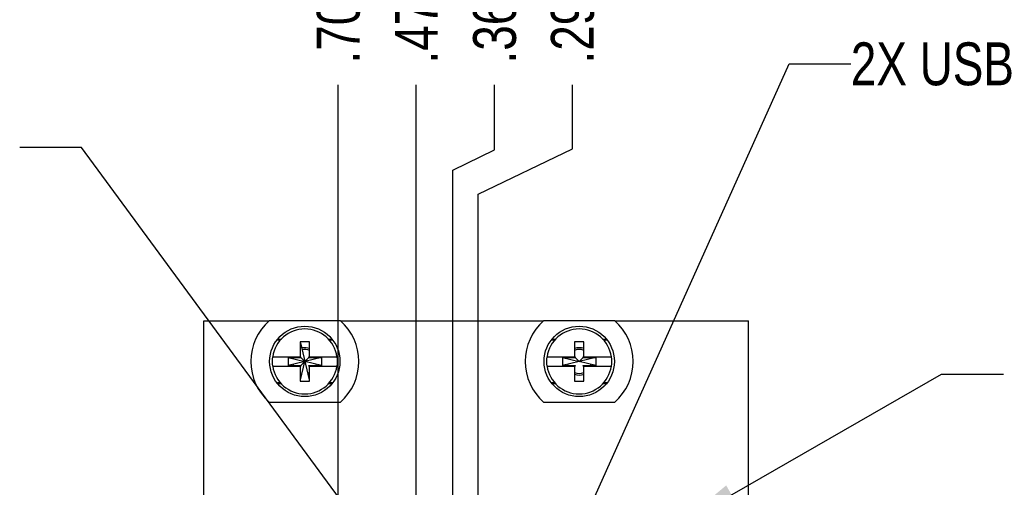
# Model space of a CAD drawing. Header units: inches. Extents: x 0.2 to 16.8, y 0.2 to 10.8.
# Tile 17 of 19: x 7.2 to 10.1, y 7.6 to 9. Entities that reach past the tile are written whole.
import ezdxf

# ---------------------------------------------------------------- set-up
doc = ezdxf.new("R2010")
doc.units = ezdxf.units.IN
doc.header["$LTSCALE"] = 0.935
doc.header["$MEASUREMENT"] = 0
doc.layers.get('0').update_dxf_attribs({"linetype": 'CONTINUOUS'})
doc.layers.add('DETAIL', color=7, linetype='CONTINUOUS')
doc.layers.add('DIMENSIONS', color=7, linetype='CONTINUOUS')
doc.styles.get("Standard").update_dxf_attribs({"font": 'txt', "width": 0.8})
doc.dimstyles.new('DIMSTYLE_1', dxfattribs={"dimtxt": 0.125, "dimasz": 0.18, "dimexe": 0.18, "dimexo": 0.0625, "dimgap": 0.09, "dimtad": 0, "dimtih": 1, "dimtoh": 1, "dimdec": 3, "dimzin": 4, "dimdsep": 46, "dimtxsty": 'STANDARD', "dimblk": '_FILLED', "dimblk1": '_FILLED', "dimblk2": '_FILLED', "dimcen": 0.09, "dimadec": 0, "dimazin": 0, "dimtp": 0.01, "dimtm": 0.01, "dimtfac": 1, "dimtdec": 3, "dimtofl": 0, "dimtmove": 0, "dimatfit": 3, "dimldrblk": '_FILLED', "dimfxl": 1, "dimtolj": 1, "dimtzin": 4, "dimarcsym": 0})
doc.dimstyles.get("Standard").update_dxf_attribs({"dimtxt": 0.125, "dimasz": 0.18, "dimexe": 0.18, "dimexo": 0.0625, "dimgap": 0.09, "dimtad": 0, "dimtih": 1, "dimtoh": 1, "dimdec": 3, "dimzin": 4, "dimdsep": 46, "dimtxsty": 'STANDARD', "dimblk": '_FILLED', "dimblk1": '_FILLED', "dimblk2": '_FILLED', "dimcen": 0.09, "dimadec": 0, "dimazin": 0, "dimtol": 1, "dimtp": 0.01, "dimtm": 0.01, "dimtfac": 1, "dimtdec": 3, "dimtofl": 0, "dimtmove": 0, "dimatfit": 3, "dimldrblk": '_FILLED', "dimfxl": 1, "dimtolj": 1, "dimtzin": 4, "dimarcsym": 0})

# ---------------------------------------------------------------- blocks, each defined once
blk = doc.blocks.new('*D11')
at = {"layer": 'DIMENSIONS', "color": 2, "linetype": 'CONTINUOUS'}
for p, q in [((8.8285, 8.578), (8.8285, 8.7643)), ((8.5534, 8.4461), (8.8285, 8.578)), ((8.5534, 7.4047), (8.5534, 8.4461))]:
    blk.add_line(p, q, dxfattribs=at)
at = {"layer": 'DIMENSIONS', "color": 2, "linetype": 'CONTINUOUS', "insert": (8.766, 8.8268), "char_height": 0.125, "width": 1.125, "attachment_point": 1, "rotation": 90, "line_spacing_factor": 0.9}
blk.add_mtext('.295{\\Ftxt.shx;\\W1.000000;\\H0.125000; }[7.49]', dxfattribs=at)
blk = doc.blocks.new('_FILLED')
at = {"color": 0, "linetype": 'BYBLOCK'}
blk.add_solid([(0, 0), (-1, 0.174), (-1, -0.174)], dxfattribs=at)
blk = doc.blocks.new('*D12')
at = {"layer": 'DIMENSIONS', "color": 2, "linetype": 'CONTINUOUS'}
blk.add_line((8.3734, 7.4047), (8.3734, 8.7643), dxfattribs=at)
at = {"layer": 'DIMENSIONS', "color": 2, "linetype": 'CONTINUOUS', "insert": (8.3109, 8.8268), "char_height": 0.125, "width": 1.225, "attachment_point": 1, "rotation": 90, "line_spacing_factor": 0.9}
blk.add_mtext('.475{\\Ftxt.shx;\\W1.000000;\\H0.125000; }[12.07]', dxfattribs=at)
blk = doc.blocks.new('*D14')
at = {"layer": 'DIMENSIONS', "color": 2, "linetype": 'CONTINUOUS'}
blk.add_line((8.1458, 6.9439), (8.1458, 8.7643), dxfattribs=at)
at = {"layer": 'DIMENSIONS', "color": 2, "linetype": 'CONTINUOUS', "insert": (8.0833, 8.8268), "char_height": 0.125, "width": 1.225, "attachment_point": 1, "rotation": 90, "line_spacing_factor": 0.9}
blk.add_mtext('.703{\\Ftxt.shx;\\W1.000000;\\H0.125000; }[17.85]', dxfattribs=at)
blk = doc.blocks.new('*D15')
at = {"layer": 'DIMENSIONS', "color": 2, "linetype": 'CONTINUOUS'}
for p, q in [((8.6015, 8.5755), (8.6015, 8.7643)), ((8.4804, 8.5162), (8.6015, 8.5755)), ((8.4804, 6.9439), (8.4804, 8.5162))]:
    blk.add_line(p, q, dxfattribs=at)
at = {"layer": 'DIMENSIONS', "color": 2, "linetype": 'CONTINUOUS', "insert": (8.539, 8.8268), "char_height": 0.125, "width": 1.125, "attachment_point": 1, "rotation": 90, "line_spacing_factor": 0.9}
blk.add_mtext('.368{\\Ftxt.shx;\\W1.000000;\\H0.125000; }[9.35]', dxfattribs=at)

msp = doc.modelspace()

# ---------------------------------------------------------------- linework, layer by layer
at = {"color": 6, "linetype": 'CONTINUOUS'}
for p, q in [((7.7544, 3.0098), (7.7544, 8.0768)), ((7.7544, 8.0768), (7.9447, 8.0768)), ((8.1522, 8.0773), (7.9447, 8.0773)), ((8.1522, 8.0768), (8.7447, 8.0768)), ((8.9522, 8.0773), (8.7447, 8.0773)), ((8.9522, 8.0768), (9.3424, 8.0768)), ((9.3424, 2.9389), (9.3424, 8.0768)), ((7.9705, 8.0238), (7.9802, 8.0238)), ((8.0346, 8.0159), (8.0346, 7.9726)), ((8.0622, 7.9726), (8.0622, 8.0159)), ((8.1165, 8.0238), (8.1263, 8.0238)), ((8.7705, 8.0238), (8.7802, 8.0238)), ((8.9165, 8.0238), (8.9263, 8.0238)), ((7.9547, 7.9726), (8.0367, 7.9726)), ((7.9999, 7.9705), (7.9999, 7.9471)), ((7.9999, 7.9705), (8.0484, 7.9588)), ((7.9999, 7.9705), (8.0367, 7.9705)), ((8.0354, 7.9048), (8.0484, 7.9588)), ((8.0367, 7.9705), (8.0367, 7.9726)), ((8.0367, 7.9705), (8.0484, 7.9588)), ((8.0969, 7.9705), (8.0484, 7.9588)), ((8.0601, 7.9705), (8.0969, 7.9705)), ((8.0622, 7.9726), (8.1421, 7.9726)), ((8.0969, 7.9705), (8.0969, 7.9471)), ((8.7547, 7.9726), (8.8346, 7.9726)), ((8.7999, 7.9705), (8.7999, 7.9471)), ((8.7999, 7.9705), (8.8367, 7.9705)), ((8.7999, 7.9705), (8.8484, 7.9588)), ((8.8969, 7.9705), (8.8484, 7.9588)), ((8.8601, 7.9705), (8.8969, 7.9705)), ((8.8622, 7.9726), (8.9421, 7.9726)), ((8.8969, 7.9705), (8.8969, 7.9471)), ((7.9547, 7.945), (8.0367, 7.945)), ((8.0346, 7.945), (8.0346, 7.9017)), ((8.0367, 7.9471), (8.0367, 7.945)), ((8.0622, 7.9017), (8.0622, 7.945)), ((8.0622, 7.945), (8.1421, 7.945)), ((8.7547, 7.945), (8.8346, 7.945)), ((8.8622, 7.945), (8.9421, 7.945)), ((8.0346, 7.9017), (8.0622, 7.9017)), ((7.9803, 7.8938), (7.9705, 7.8938)), ((8.1263, 7.8938), (8.1166, 7.8938)), ((8.7803, 7.8938), (8.7705, 7.8938)), ((8.9263, 7.8938), (8.9166, 7.8938)), ((7.9447, 7.8403), (8.1522, 7.8403)), ((8.7447, 7.8403), (8.9522, 7.8403))]:
    msp.add_line(p, q, dxfattribs=at)
at = {"color": 7, "linetype": 'CONTINUOUS'}
for p, q in [((7.9683, 8.0213), (7.9773, 8.0213)), ((8.0484, 8.0159), (8.0346, 8.0159)), ((8.0354, 8.0127), (8.0614, 7.9048)), ((8.0622, 8.0159), (8.0484, 8.0159)), ((8.1194, 8.0213), (8.1285, 8.0213)), ((8.7683, 8.0213), (8.7773, 8.0213)), ((8.8346, 8.0159), (8.8346, 7.9726)), ((8.8484, 8.0159), (8.8346, 8.0159)), ((8.8622, 8.0159), (8.8484, 8.0159)), ((8.8622, 7.9726), (8.8622, 8.0159)), ((8.9194, 8.0213), (8.9285, 8.0213)), ((7.9538, 7.9726), (7.9547, 7.9726)), ((8.0484, 7.9588), (7.9999, 7.9471)), ((8.0367, 7.9471), (8.0601, 7.9705)), ((8.0969, 7.9471), (8.0484, 7.9588)), ((8.0601, 7.9705), (8.0601, 7.9726)), ((8.0601, 7.9726), (8.0622, 7.9726)), ((8.1421, 7.9726), (8.1431, 7.9726)), ((8.7538, 7.9726), (8.7547, 7.9726)), ((8.8484, 7.9588), (8.7999, 7.9471)), ((8.8346, 7.9726), (8.8367, 7.9726)), ((8.8367, 7.9726), (8.8367, 7.9705)), ((8.8367, 7.9705), (8.8484, 7.9588)), ((8.8484, 7.9588), (8.8601, 7.9705)), ((8.8969, 7.9471), (8.8484, 7.9588)), ((8.8601, 7.9705), (8.8601, 7.9726)), ((8.8601, 7.9726), (8.8622, 7.9726)), ((8.9421, 7.9726), (8.9431, 7.9726)), ((7.9547, 7.945), (7.9538, 7.945)), ((7.9999, 7.9471), (8.0367, 7.9471)), ((8.0601, 7.945), (8.0601, 7.9471)), ((8.0601, 7.9471), (8.0969, 7.9471)), ((8.0622, 7.945), (8.0601, 7.945)), ((8.1431, 7.945), (8.1421, 7.945)), ((8.7547, 7.945), (8.7538, 7.945)), ((8.7999, 7.9471), (8.8367, 7.9471)), ((8.8367, 7.945), (8.8346, 7.945)), ((8.8346, 7.945), (8.8346, 7.9017)), ((8.8367, 7.9471), (8.8367, 7.945)), ((8.8601, 7.945), (8.8601, 7.9471)), ((8.8601, 7.9471), (8.8969, 7.9471)), ((8.8622, 7.945), (8.8601, 7.945)), ((8.8622, 7.9017), (8.8622, 7.945)), ((8.9431, 7.945), (8.9421, 7.945)), ((7.9774, 7.8963), (7.9683, 7.8963)), ((8.1285, 7.8963), (8.1195, 7.8963)), ((8.7774, 7.8963), (8.7683, 7.8963)), ((8.8346, 7.9017), (8.8484, 7.9017)), ((8.8484, 7.9017), (8.8622, 7.9017)), ((8.9285, 7.8963), (8.9195, 7.8963))]:
    msp.add_line(p, q, dxfattribs=at)
at = {"color": 6, "linetype": 'CONTINUOUS'}
for centre in [(8.0484, 7.9588), (8.8484, 7.9588)]:
    msp.add_circle(centre, 0.1025, dxfattribs=at)
for centre, start, end in [((8.0484, 7.9588), 131.203, 228.797), ((8.0484, 7.9588), 311.203, 48.797), ((8.8484, 7.9588), 131.203, 228.797), ((8.8484, 7.9588), 311.203, 48.797)]:
    msp.add_arc(centre, 0.1575, start, end, dxfattribs=at)
at = {"color": 7, "linetype": 'CONTINUOUS'}
for centre, radius, start, end in [((8.0484, 7.9588), 0.0947, 8.3637, 171.6363), ((8.8484, 7.9588), 0.0947, 8.3637, 171.6363), ((8.0484, 7.959), 0.0398, 100.2217, 103.5888), ((8.0484, 7.9588), 0.035, 66.5928, 103.5387), ((8.0484, 7.9587), 0.0401, 69.53, 100.1934), ((8.8484, 7.9587), 0.0401, 69.5376, 110.4646), ((8.8484, 7.9588), 0.035, 66.6066, 113.3934), ((8.0484, 7.9588), 0.0956, 171.7151, 188.2849), ((8.0484, 7.9588), 0.0956, 351.7151, 8.2849), ((8.8484, 7.9588), 0.0956, 171.7151, 188.2849), ((8.8484, 7.9588), 0.0956, 351.7151, 8.2849), ((8.0484, 7.9588), 0.0947, 188.3637, 351.6363), ((8.0487, 7.9587), 0.0403, 193.3311, 196.905), ((8.0484, 7.9588), 0.035, 193.609, 199.8435), ((8.0484, 7.9588), 0.035, 283.5387, 293.4072), ((8.0484, 7.9588), 0.035, 340.1565, 346.391), ((8.0481, 7.9586), 0.0402, 343.1303, 346.7014), ((8.8484, 7.9588), 0.0947, 188.3637, 351.6363), ((8.8487, 7.9587), 0.0403, 193.3311, 196.905), ((8.8484, 7.9588), 0.035, 193.609, 199.8435), ((8.8484, 7.9588), 0.035, 246.6066, 293.3934), ((8.8484, 7.9588), 0.035, 340.1565, 346.391), ((8.8481, 7.9586), 0.0402, 343.1303, 346.7014), ((8.0484, 7.9589), 0.0402, 283.5935, 290.4704), ((8.8484, 7.9589), 0.0401, 249.5376, 290.4646)]:
    msp.add_arc(centre, radius, start, end, dxfattribs=at)

# ---------------------------------------------------------------- texts
at = {"layer": 'DETAIL', "color": 2, "linetype": 'CONTINUOUS', "insert": (9.6403, 8.8883), "char_height": 0.125, "width": 2.3, "attachment_point": 1, "line_spacing_factor": 0.9}
msp.add_mtext('2X USB (4 PIN SERIES A)', dxfattribs=at)

# ---------------------------------------------------------------- dimensions: what is measured, and where the dimension line sits
at = {"layer": 'DIMENSIONS', "color": 2, "linetype": 'CONTINUOUS'}
for feature_location, offset, dtype, origin, picture, middle in [((8.1458, 6.9439), (0, 1.8204), 1, (8.8484, 6.8814), '*D14', (8.1458, 9.4393)), ((8.3734, 7.4047), (0, 1.3596), 1, (8.8484, 7.3422), '*D12', (8.3734, 9.4393)), ((8.4804041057, 6.943922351), (0.1211170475, 1.82035), 0, (8.8484041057, 6.881422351), '*D15', (8.6015211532, 9.389272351)), ((8.5534041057, 7.404722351), (0.2751373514, 1.35955), 0, (8.8484041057, 7.342222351), '*D11', (8.8285414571, 9.389272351))]:
    dim = msp.add_ordinate_dim(feature_location=feature_location, offset=offset, dtype=dtype, origin=origin, dimstyle='DIMSTYLE_1', dxfattribs=at)
    dim.commit()
    dim.dimension.update_dxf_attribs({"geometry": picture, "text_midpoint": middle})

# ---------------------------------------------------------------- leaders
at = {"layer": 'DETAIL', "color": 2, "linetype": 'CONTINUOUS'}
for points in [[(8.6054, 6.9225), (9.4603, 8.8258), (9.6403, 8.8258)], [(8.3519, 7.2843), (7.3971, 8.5822), (7.2171, 8.5822)], [(9.1364, 7.4808), (9.9051, 7.9218), (10.0851, 7.9218)]]:
    msp.add_leader(points, dimstyle='STANDARD', override={"dimtad": 0}, dxfattribs=at)

doc.saveas('drawing.dxf')
